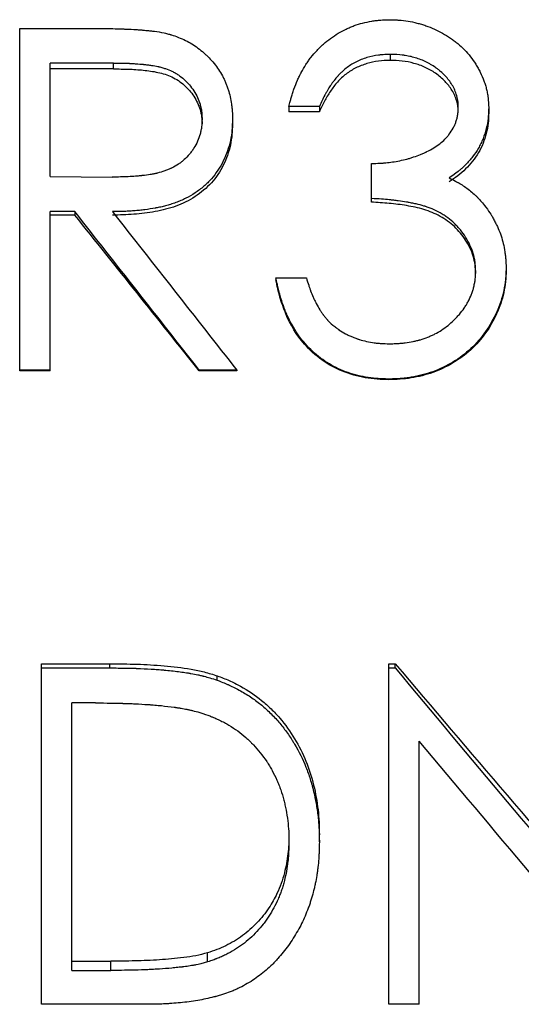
# Model space of a CAD drawing. Header units: millimetres. Extents: x -125 to 135, y -53 to 80.
# Tile 4 of 13: x -18 to -11, y -9 to 6. Entities that reach past the tile are written whole.
import ezdxf

# ---------------------------------------------------------------- set-up
doc = ezdxf.new("R2010")
doc.units = ezdxf.units.MM

msp = doc.modelspace()

# ---------------------------------------------------------------- linework, layer by layer
at = {"color": 7, "linetype": 'Continuous', "lineweight": 25}
for p, q in [((-18.077, 5.727), (-17.076, 5.727)), ((-18.077, 0.667), (-18.077, 5.727)), ((-12.608, 5.343), (-12.608, 5.254)), ((-16.691, 5.215), (-17.628, 5.215)), ((-17.628, 3.538), (-17.628, 5.215)), ((-16.691, 5.128), (-17.628, 5.128)), ((-16.691, 5.128), (-16.691, 5.215)), ((-13.654, 4.571), (-14.103, 4.571)), ((-14.103, 4.571), (-14.103, 4.495)), ((-13.654, 4.571), (-13.654, 4.495)), ((-11.154, 4.554), (-11.154, 4.478)), ((-14.936, 4.387), (-14.936, 4.314)), ((-13.654, 4.495), (-14.103, 4.495)), ((-12.885, 3.161), (-12.885, 3.732)), ((-17.628, 3.538), (-16.713, 3.531)), ((-17.264, 3.02), (-17.628, 3.02)), ((-17.628, 0.667), (-17.628, 3.02)), ((-17.264, 2.969), (-17.628, 2.969)), ((-17.264, 3.02), (-17.264, 2.969)), ((-10.897, 2.187), (-10.897, 2.15)), ((-14.295, 2.045), (-14.295, 2.011)), ((-14.295, 2.045), (-13.846, 2.045)), ((-17.628, 0.678), (-18.077, 0.678)), ((-17.628, 0.667), (-18.077, 0.667)), ((-15.427, 0.678), (-15.427, 0.667)), ((-14.872, 0.678), (-15.427, 0.678)), ((-14.872, 0.667), (-15.427, 0.667)), ((-14.872, 0.678), (-14.872, 0.667)), ((-12.627, 0.548), (-12.627, 0.538)), ((-17.756, -8.687), (-17.756, -3.657)), ((-17.756, -3.657), (-16.747, -3.657)), ((-17.756, -3.719), (-16.747, -3.719)), ((-16.747, -3.719), (-16.747, -3.657)), ((-12.628, -8.687), (-12.628, -3.657)), ((-12.628, -3.657), (-12.534, -3.657)), ((-12.628, -3.719), (-12.534, -3.719)), ((-12.534, -3.719), (-12.534, -3.657)), ((-15.16, -3.901), (-15.16, -3.836)), ((-17.308, -8.187), (-17.308, -4.236)), ((-16.956, -4.236), (-17.308, -4.236)), ((-12.179, -8.687), (-12.179, -4.8)), ((-13.654, -6.288), (-13.654, -6.184)), ((-15.304, -8.062), (-15.304, -7.928)), ((-17.308, -8.05), (-16.734, -8.05)), ((-16.734, -8.187), (-16.734, -8.05)), ((-17.308, -8.187), (-16.734, -8.187)), ((-16.207, -8.687), (-17.756, -8.687)), ((-12.179, -8.687), (-12.628, -8.687))]:
    msp.add_line(p, q, dxfattribs=at)
for points, knots in [([(-14.103, 4.571), (-14.096, 4.6), (-14.089, 4.626), (-14.081, 4.658), (-14.079, 4.668), (-14.075, 4.682), (-14.074, 4.686), (-14.072, 4.692), (-14.072, 4.694), (-14.071, 4.698), (-14.07, 4.699), (-14.064, 4.721), (-14.058, 4.742), (-14.044, 4.784), (-14.037, 4.806), (-14.011, 4.876), (-13.994, 4.92), (-13.967, 4.981), (-13.958, 5.001), (-13.944, 5.029), (-13.94, 5.038), (-13.933, 5.052), (-13.93, 5.057), (-13.927, 5.063), (-13.926, 5.066), (-13.923, 5.07), (-13.922, 5.072), (-13.898, 5.117), (-13.875, 5.157), (-13.84, 5.212), (-13.828, 5.229), (-13.805, 5.263), (-13.791, 5.281), (-13.75, 5.334), (-13.719, 5.37), (-13.673, 5.419), (-13.658, 5.435), (-13.634, 5.458), (-13.627, 5.465), (-13.611, 5.48), (-13.603, 5.487), (-13.525, 5.555), (-13.452, 5.608), (-13.338, 5.677), (-13.3, 5.697), (-13.24, 5.726), (-13.22, 5.735), (-13.18, 5.752), (-13.158, 5.76), (-13.06, 5.796), (-12.973, 5.818), (-12.857, 5.838), (-12.834, 5.841), (-12.801, 5.845), (-12.79, 5.846), (-12.774, 5.848), (-12.769, 5.849), (-12.761, 5.849), (-12.758, 5.849), (-12.753, 5.85), (-12.75, 5.85), (-12.718, 5.853), (-12.674, 5.854), (-12.614, 5.855)], [0, 0, 0, 0, 0.03125, 0.03125, 0.046875, 0.046875, 0.054688, 0.054688, 0.058594, 0.058594, 0.0625, 0.0625, 0.09375, 0.09375, 0.125, 0.125, 0.1875, 0.1875, 0.21875, 0.21875, 0.234375, 0.234375, 0.242188, 0.242188, 0.246094, 0.246094, 0.25, 0.25, 0.3125, 0.3125, 0.34375, 0.34375, 0.375, 0.375, 0.4375, 0.4375, 0.46875, 0.46875, 0.484375, 0.484375, 0.5, 0.5, 0.625, 0.625, 0.6875, 0.6875, 0.71875, 0.71875, 0.75, 0.75, 0.875, 0.875, 0.90625, 0.90625, 0.921875, 0.921875, 0.929688, 0.929688, 0.933594, 0.933594, 0.9375, 0.9375, 1, 1, 1, 1]), ([(-12.614, 5.855), (-12.584, 5.854), (-12.558, 5.853), (-12.524, 5.852), (-12.514, 5.851), (-12.499, 5.851), (-12.495, 5.85), (-12.489, 5.85), (-12.487, 5.85), (-12.483, 5.85), (-12.482, 5.85), (-12.432, 5.846), (-12.388, 5.841), (-12.3, 5.827), (-12.257, 5.817), (-12.191, 5.8), (-12.169, 5.794), (-12.126, 5.781), (-12.103, 5.774), (-12.04, 5.751), (-11.998, 5.735), (-11.915, 5.698), (-11.876, 5.678), (-11.794, 5.633), (-11.755, 5.609), (-11.699, 5.571), (-11.681, 5.558), (-11.646, 5.531), (-11.629, 5.518), (-11.541, 5.444), (-11.478, 5.379), (-11.395, 5.273), (-11.369, 5.236), (-11.334, 5.179), (-11.322, 5.159), (-11.3, 5.12), (-11.29, 5.1), (-11.258, 5.036), (-11.24, 4.994), (-11.217, 4.93), (-11.21, 4.909), (-11.2, 4.877), (-11.197, 4.867), (-11.191, 4.845), (-11.188, 4.835), (-11.18, 4.802), (-11.176, 4.78), (-11.17, 4.746), (-11.168, 4.735), (-11.166, 4.718), (-11.165, 4.713), (-11.164, 4.704), (-11.164, 4.701), (-11.163, 4.696), (-11.163, 4.692), (-11.159, 4.66), (-11.156, 4.615), (-11.154, 4.554)], [0, 0, 0, 0, 0.03125, 0.03125, 0.046875, 0.046875, 0.054688, 0.054688, 0.058594, 0.058594, 0.0625, 0.0625, 0.125, 0.125, 0.1875, 0.1875, 0.21875, 0.21875, 0.25, 0.25, 0.3125, 0.3125, 0.375, 0.375, 0.4375, 0.4375, 0.46875, 0.46875, 0.5, 0.5, 0.625, 0.625, 0.6875, 0.6875, 0.71875, 0.71875, 0.75, 0.75, 0.8125, 0.8125, 0.84375, 0.84375, 0.859375, 0.859375, 0.875, 0.875, 0.90625, 0.90625, 0.921875, 0.921875, 0.929688, 0.929688, 0.933594, 0.933594, 0.9375, 0.9375, 1, 1, 1, 1]), ([(-17.076, 5.727), (-17.011, 5.727), (-16.955, 5.727), (-16.884, 5.726), (-16.862, 5.726), (-16.833, 5.726), (-16.824, 5.726), (-16.812, 5.726), (-16.808, 5.726), (-16.8, 5.726), (-16.796, 5.725), (-16.758, 5.725), (-16.717, 5.724), (-16.646, 5.722), (-16.621, 5.721), (-16.581, 5.719), (-16.567, 5.719), (-16.545, 5.718), (-16.538, 5.718), (-16.523, 5.717), (-16.515, 5.717), (-16.455, 5.715), (-16.405, 5.712), (-16.337, 5.708), (-16.315, 5.706), (-16.288, 5.704), (-16.284, 5.704), (-16.269, 5.703), (-16.262, 5.702), (-16.24, 5.7), (-16.226, 5.699), (-16.187, 5.696), (-16.164, 5.693), (-16.134, 5.69), (-16.125, 5.689), (-16.108, 5.687), (-16.098, 5.686), (-16.045, 5.679), (-15.997, 5.67), (-15.944, 5.659)], [0, 0, 0, 0, 0.125, 0.125, 0.1875, 0.1875, 0.21875, 0.21875, 0.234375, 0.234375, 0.25, 0.25, 0.375, 0.375, 0.4375, 0.4375, 0.46875, 0.46875, 0.484375, 0.484375, 0.5, 0.5, 0.625, 0.625, 0.6875, 0.6875, 0.703125, 0.703125, 0.71875, 0.71875, 0.75, 0.75, 0.8125, 0.8125, 0.84375, 0.84375, 0.875, 0.875, 1, 1, 1, 1]), ([(-15.944, 5.659), (-15.92, 5.653), (-15.899, 5.648), (-15.872, 5.641), (-15.864, 5.639), (-15.853, 5.636), (-15.85, 5.635), (-15.845, 5.633), (-15.843, 5.633), (-15.84, 5.632), (-15.839, 5.632), (-15.805, 5.621), (-15.77, 5.609), (-15.697, 5.58), (-15.663, 5.565), (-15.597, 5.533), (-15.567, 5.516), (-15.506, 5.479), (-15.476, 5.459), (-15.417, 5.415), (-15.387, 5.39), (-15.344, 5.354), (-15.331, 5.341), (-15.305, 5.317), (-15.293, 5.305), (-15.259, 5.268), (-15.233, 5.24), (-15.182, 5.177), (-15.16, 5.147), (-15.122, 5.091), (-15.103, 5.059), (-15.077, 5.01), (-15.068, 4.993), (-15.053, 4.961), (-15.046, 4.945), (-15.031, 4.911), (-15.025, 4.894), (-15.012, 4.859), (-15.005, 4.84), (-14.977, 4.753), (-14.961, 4.682), (-14.948, 4.589), (-14.945, 4.571), (-14.943, 4.543), (-14.942, 4.534), (-14.941, 4.52), (-14.94, 4.516), (-14.94, 4.509), (-14.94, 4.507), (-14.94, 4.502), (-14.939, 4.499), (-14.938, 4.473), (-14.937, 4.436), (-14.936, 4.387)], [0, 0, 0, 0, 0.03125, 0.03125, 0.046875, 0.046875, 0.054688, 0.054688, 0.058594, 0.058594, 0.0625, 0.0625, 0.125, 0.125, 0.1875, 0.1875, 0.25, 0.25, 0.3125, 0.3125, 0.375, 0.375, 0.40625, 0.40625, 0.4375, 0.4375, 0.5, 0.5, 0.5625, 0.5625, 0.625, 0.625, 0.65625, 0.65625, 0.6875, 0.6875, 0.71875, 0.71875, 0.75, 0.75, 0.875, 0.875, 0.90625, 0.90625, 0.921875, 0.921875, 0.929688, 0.929688, 0.933594, 0.933594, 0.9375, 0.9375, 1, 1, 1, 1]), ([(-12.608, 5.343), (-12.647, 5.342), (-12.681, 5.34), (-12.724, 5.337), (-12.737, 5.336), (-12.755, 5.334), (-12.761, 5.334), (-12.769, 5.333), (-12.772, 5.333), (-12.777, 5.332), (-12.778, 5.332), (-12.837, 5.324), (-12.893, 5.312), (-13.01, 5.277), (-13.065, 5.255), (-13.167, 5.203), (-13.216, 5.172), (-13.281, 5.121), (-13.303, 5.102), (-13.335, 5.072), (-13.345, 5.062), (-13.36, 5.046), (-13.366, 5.041), (-13.373, 5.032), (-13.376, 5.03), (-13.381, 5.024), (-13.384, 5.02), (-13.401, 5.001), (-13.418, 4.981), (-13.444, 4.946), (-13.453, 4.934), (-13.467, 4.914), (-13.472, 4.908), (-13.479, 4.897), (-13.482, 4.894), (-13.485, 4.889), (-13.486, 4.887), (-13.489, 4.883), (-13.491, 4.881), (-13.505, 4.859), (-13.52, 4.836), (-13.542, 4.799), (-13.549, 4.785), (-13.561, 4.765), (-13.564, 4.758), (-13.57, 4.747), (-13.572, 4.744), (-13.575, 4.738), (-13.576, 4.737), (-13.578, 4.733), (-13.579, 4.731), (-13.6, 4.691), (-13.625, 4.638), (-13.654, 4.571)], [0, 0, 0, 0, 0.0625, 0.0625, 0.09375, 0.09375, 0.109375, 0.109375, 0.117188, 0.117188, 0.125, 0.125, 0.25, 0.25, 0.375, 0.375, 0.5, 0.5, 0.5625, 0.5625, 0.59375, 0.59375, 0.609375, 0.609375, 0.617188, 0.617188, 0.625, 0.625, 0.6875, 0.6875, 0.71875, 0.71875, 0.734375, 0.734375, 0.742188, 0.742188, 0.746094, 0.746094, 0.75, 0.75, 0.8125, 0.8125, 0.84375, 0.84375, 0.859375, 0.859375, 0.867188, 0.867188, 0.871094, 0.871094, 0.875, 0.875, 1, 1, 1, 1]), ([(-12.608, 5.254), (-12.666, 5.252), (-12.782, 5.248), (-12.954, 5.211), (-13.116, 5.148), (-13.264, 5.056), (-13.39, 4.938), (-13.494, 4.8), (-13.582, 4.652), (-13.63, 4.547), (-13.654, 4.495)], [0, 0, 0, 0, 0.125062, 0.25003, 0.377429, 0.49989, 0.624852, 0.749881, 0.874918, 1, 1, 1, 1]), ([(-11.603, 4.556), (-11.603, 4.576), (-11.604, 4.593), (-11.605, 4.615), (-11.605, 4.622), (-11.606, 4.631), (-11.607, 4.634), (-11.607, 4.64), (-11.607, 4.642), (-11.61, 4.659), (-11.612, 4.672), (-11.618, 4.701), (-11.622, 4.717), (-11.634, 4.761), (-11.644, 4.79), (-11.662, 4.83), (-11.668, 4.844), (-11.681, 4.87), (-11.689, 4.883), (-11.724, 4.941), (-11.758, 4.985), (-11.819, 5.049), (-11.841, 5.069), (-11.876, 5.1), (-11.888, 5.11), (-11.907, 5.125), (-11.913, 5.13), (-11.923, 5.137), (-11.926, 5.139), (-11.933, 5.144), (-11.936, 5.147), (-11.962, 5.165), (-11.986, 5.181), (-12.024, 5.203), (-12.037, 5.211), (-12.064, 5.225), (-12.078, 5.232), (-12.119, 5.251), (-12.146, 5.262), (-12.201, 5.282), (-12.231, 5.291), (-12.285, 5.306), (-12.313, 5.313), (-12.357, 5.321), (-12.372, 5.324), (-12.394, 5.327), (-12.401, 5.328), (-12.413, 5.33), (-12.416, 5.33), (-12.424, 5.331), (-12.429, 5.332), (-12.476, 5.338), (-12.535, 5.341), (-12.608, 5.343)], [0, 0, 0, 0, 0.03125, 0.03125, 0.046875, 0.046875, 0.054688, 0.054688, 0.0625, 0.0625, 0.09375, 0.09375, 0.125, 0.125, 0.1875, 0.1875, 0.21875, 0.21875, 0.25, 0.25, 0.375, 0.375, 0.4375, 0.4375, 0.46875, 0.46875, 0.484375, 0.484375, 0.492188, 0.492188, 0.5, 0.5, 0.5625, 0.5625, 0.59375, 0.59375, 0.625, 0.625, 0.6875, 0.6875, 0.75, 0.75, 0.8125, 0.8125, 0.84375, 0.84375, 0.859375, 0.859375, 0.867188, 0.867188, 0.875, 0.875, 1, 1, 1, 1]), ([(-11.603, 4.48), (-11.603, 4.51), (-11.605, 4.568), (-11.631, 4.682), (-11.688, 4.815), (-11.799, 4.952), (-11.934, 5.066), (-12.09, 5.156), (-12.257, 5.215), (-12.431, 5.248), (-12.549, 5.252), (-12.608, 5.254)], [0, 0, 0, 0, 0.062557, 0.125095, 0.249866, 0.368691, 0.499797, 0.624785, 0.749804, 0.874883, 1, 1, 1, 1]), ([(-16.691, 5.215), (-16.599, 5.214), (-16.526, 5.213), (-16.47, 5.211), (-16.467, 5.211), (-16.462, 5.211), (-16.46, 5.211), (-16.452, 5.21), (-16.447, 5.21), (-16.433, 5.209), (-16.424, 5.209), (-16.395, 5.207), (-16.377, 5.206), (-16.322, 5.202), (-16.287, 5.199), (-16.251, 5.196), (-16.248, 5.195), (-16.242, 5.195), (-16.24, 5.194), (-16.232, 5.194), (-16.226, 5.193), (-16.211, 5.191), (-16.2, 5.19), (-16.17, 5.186), (-16.151, 5.184), (-16.097, 5.175), (-16.065, 5.17), (-16.035, 5.163), (-16.032, 5.162), (-16.027, 5.161), (-16.024, 5.16), (-16.017, 5.159), (-16.012, 5.158), (-15.998, 5.154), (-15.988, 5.151), (-15.96, 5.144), (-15.942, 5.138), (-15.891, 5.121), (-15.859, 5.108), (-15.822, 5.09), (-15.813, 5.086), (-15.797, 5.077), (-15.789, 5.073), (-15.765, 5.059), (-15.75, 5.049), (-15.705, 5.019), (-15.676, 4.996), (-15.594, 4.923), (-15.548, 4.868), (-15.487, 4.773), (-15.468, 4.739), (-15.437, 4.673), (-15.425, 4.64), (-15.41, 4.589), (-15.405, 4.57), (-15.397, 4.534), (-15.394, 4.516), (-15.392, 4.496), (-15.392, 4.495), (-15.391, 4.492), (-15.391, 4.49), (-15.391, 4.485), (-15.39, 4.481), (-15.389, 4.47), (-15.389, 4.461), (-15.387, 4.434), (-15.386, 4.413), (-15.385, 4.388)], [0, 0, 0, 0, 0.125, 0.125, 0.128906, 0.128906, 0.132812, 0.132812, 0.140625, 0.140625, 0.15625, 0.15625, 0.1875, 0.1875, 0.25, 0.25, 0.253906, 0.253906, 0.257812, 0.257812, 0.265625, 0.265625, 0.28125, 0.28125, 0.3125, 0.3125, 0.375, 0.375, 0.378906, 0.378906, 0.382812, 0.382812, 0.390625, 0.390625, 0.40625, 0.40625, 0.4375, 0.4375, 0.5, 0.5, 0.515625, 0.515625, 0.53125, 0.53125, 0.5625, 0.5625, 0.625, 0.625, 0.75, 0.75, 0.8125, 0.8125, 0.875, 0.875, 0.90625, 0.90625, 0.9375, 0.9375, 0.941406, 0.941406, 0.945312, 0.945312, 0.953125, 0.953125, 0.96875, 0.96875, 1, 1, 1, 1]), ([(-16.691, 5.128), (-16.618, 5.127), (-16.472, 5.127), (-16.253, 5.112), (-16.036, 5.083), (-15.825, 5.019), (-15.641, 4.896), (-15.499, 4.729), (-15.419, 4.565), (-15.389, 4.423), (-15.386, 4.351), (-15.385, 4.315)], [0, 0, 0, 0, 0.125199, 0.250384, 0.375522, 0.50044, 0.625007, 0.750091, 0.874883, 0.937414, 1, 1, 1, 1]), ([(-12.885, 3.732), (-12.838, 3.733), (-12.798, 3.734), (-12.745, 3.736), (-12.729, 3.737), (-12.707, 3.739), (-12.7, 3.739), (-12.69, 3.74), (-12.687, 3.74), (-12.68, 3.741), (-12.678, 3.741), (-12.642, 3.745), (-12.609, 3.749), (-12.54, 3.759), (-12.503, 3.766), (-12.43, 3.78), (-12.395, 3.788), (-12.345, 3.802), (-12.328, 3.806), (-12.296, 3.816), (-12.279, 3.822), (-12.228, 3.839), (-12.194, 3.851), (-12.146, 3.871), (-12.13, 3.878), (-12.106, 3.888), (-12.099, 3.892), (-12.087, 3.897), (-12.083, 3.899), (-12.075, 3.903), (-12.072, 3.904), (-11.995, 3.942), (-11.932, 3.98), (-11.849, 4.045), (-11.824, 4.067), (-11.789, 4.102), (-11.778, 4.114), (-11.762, 4.132), (-11.757, 4.138), (-11.749, 4.147), (-11.747, 4.15), (-11.742, 4.157), (-11.74, 4.159), (-11.715, 4.192), (-11.696, 4.222), (-11.671, 4.268), (-11.663, 4.284), (-11.649, 4.316), (-11.643, 4.331), (-11.631, 4.365), (-11.626, 4.383), (-11.62, 4.408), (-11.618, 4.417), (-11.615, 4.43), (-11.614, 4.434), (-11.613, 4.44), (-11.613, 4.442), (-11.612, 4.447), (-11.612, 4.449), (-11.608, 4.474), (-11.605, 4.509), (-11.603, 4.556)], [0, 0, 0, 0, 0.0625, 0.0625, 0.09375, 0.09375, 0.109375, 0.109375, 0.117188, 0.117188, 0.125, 0.125, 0.1875, 0.1875, 0.25, 0.25, 0.3125, 0.3125, 0.34375, 0.34375, 0.375, 0.375, 0.4375, 0.4375, 0.46875, 0.46875, 0.484375, 0.484375, 0.492188, 0.492188, 0.5, 0.5, 0.625, 0.625, 0.6875, 0.6875, 0.71875, 0.71875, 0.734375, 0.734375, 0.742188, 0.742188, 0.75, 0.75, 0.8125, 0.8125, 0.84375, 0.84375, 0.875, 0.875, 0.90625, 0.90625, 0.921875, 0.921875, 0.929688, 0.929688, 0.933594, 0.933594, 0.9375, 0.9375, 1, 1, 1, 1]), ([(-11.154, 4.554), (-11.155, 4.52), (-11.156, 4.489), (-11.158, 4.451), (-11.159, 4.439), (-11.16, 4.423), (-11.161, 4.417), (-11.161, 4.41), (-11.162, 4.408), (-11.162, 4.403), (-11.162, 4.402), (-11.168, 4.348), (-11.177, 4.297), (-11.203, 4.195), (-11.219, 4.145), (-11.248, 4.073), (-11.258, 4.049), (-11.281, 4.003), (-11.294, 3.98), (-11.331, 3.914), (-11.36, 3.872), (-11.407, 3.811), (-11.424, 3.79), (-11.459, 3.751), (-11.478, 3.731), (-11.514, 3.694), (-11.533, 3.676), (-11.562, 3.65), (-11.572, 3.641), (-11.587, 3.629), (-11.592, 3.625), (-11.599, 3.619), (-11.602, 3.617), (-11.607, 3.613), (-11.61, 3.61), (-11.639, 3.588), (-11.681, 3.557), (-11.738, 3.518)], [0, 0, 0, 0, 0.0625, 0.0625, 0.09375, 0.09375, 0.109375, 0.109375, 0.117188, 0.117188, 0.125, 0.125, 0.25, 0.25, 0.375, 0.375, 0.4375, 0.4375, 0.5, 0.5, 0.625, 0.625, 0.6875, 0.6875, 0.75, 0.75, 0.8125, 0.8125, 0.84375, 0.84375, 0.859375, 0.859375, 0.867188, 0.867188, 0.875, 0.875, 1, 1, 1, 1]), ([(-15.385, 4.388), (-15.387, 4.338), (-15.389, 4.301), (-15.392, 4.274), (-15.393, 4.271), (-15.393, 4.267), (-15.394, 4.265), (-15.395, 4.258), (-15.395, 4.253), (-15.397, 4.24), (-15.399, 4.231), (-15.405, 4.203), (-15.409, 4.184), (-15.425, 4.128), (-15.438, 4.093), (-15.468, 4.025), (-15.485, 3.992), (-15.515, 3.945), (-15.526, 3.928), (-15.548, 3.898), (-15.56, 3.883), (-15.595, 3.84), (-15.621, 3.813), (-15.656, 3.782), (-15.662, 3.777), (-15.675, 3.765), (-15.682, 3.76), (-15.703, 3.743), (-15.718, 3.733), (-15.765, 3.702), (-15.798, 3.682), (-15.839, 3.662), (-15.843, 3.66), (-15.851, 3.656), (-15.855, 3.654), (-15.868, 3.649), (-15.876, 3.645), (-15.901, 3.634), (-15.919, 3.628), (-15.971, 3.609), (-16.008, 3.598), (-16.05, 3.588), (-16.054, 3.587), (-16.062, 3.585), (-16.066, 3.585), (-16.079, 3.582), (-16.087, 3.58), (-16.113, 3.575), (-16.131, 3.571), (-16.187, 3.562), (-16.225, 3.557), (-16.271, 3.552), (-16.274, 3.551), (-16.282, 3.551), (-16.286, 3.55), (-16.299, 3.549), (-16.307, 3.548), (-16.332, 3.546), (-16.349, 3.544), (-16.401, 3.54), (-16.437, 3.538), (-16.549, 3.533), (-16.628, 3.531), (-16.713, 3.531)], [0, 0, 0, 0, 0.0625, 0.0625, 0.066406, 0.066406, 0.070312, 0.070312, 0.078125, 0.078125, 0.09375, 0.09375, 0.125, 0.125, 0.1875, 0.1875, 0.25, 0.25, 0.28125, 0.28125, 0.3125, 0.3125, 0.375, 0.375, 0.390625, 0.390625, 0.40625, 0.40625, 0.4375, 0.4375, 0.5, 0.5, 0.507812, 0.507812, 0.515625, 0.515625, 0.53125, 0.53125, 0.5625, 0.5625, 0.625, 0.625, 0.632812, 0.632812, 0.640625, 0.640625, 0.65625, 0.65625, 0.6875, 0.6875, 0.75, 0.75, 0.757812, 0.757812, 0.765625, 0.765625, 0.78125, 0.78125, 0.8125, 0.8125, 0.875, 0.875, 1, 1, 1, 1]), ([(-14.936, 4.387), (-14.937, 4.352), (-14.938, 4.321), (-14.94, 4.281), (-14.941, 4.269), (-14.942, 4.252), (-14.942, 4.247), (-14.943, 4.239), (-14.943, 4.237), (-14.943, 4.233), (-14.943, 4.232), (-14.944, 4.23), (-14.944, 4.229), (-14.948, 4.174), (-14.956, 4.123), (-14.979, 4.018), (-14.993, 3.966), (-15.028, 3.866), (-15.048, 3.818), (-15.12, 3.672), (-15.179, 3.584), (-15.283, 3.466), (-15.32, 3.429), (-15.38, 3.377), (-15.401, 3.36), (-15.444, 3.327), (-15.467, 3.311), (-15.533, 3.268), (-15.579, 3.241), (-15.649, 3.206), (-15.673, 3.194), (-15.71, 3.179), (-15.722, 3.173), (-15.747, 3.164), (-15.758, 3.159), (-15.799, 3.144), (-15.825, 3.135), (-15.863, 3.123), (-15.875, 3.119), (-15.899, 3.112), (-15.912, 3.109), (-15.945, 3.1), (-15.969, 3.094), (-16.008, 3.086), (-16.021, 3.083), (-16.042, 3.079), (-16.049, 3.078), (-16.06, 3.075), (-16.063, 3.075), (-16.07, 3.073), (-16.075, 3.073), (-16.125, 3.063), (-16.175, 3.055), (-16.254, 3.045), (-16.281, 3.042), (-16.322, 3.038), (-16.336, 3.036), (-16.364, 3.034), (-16.379, 3.033), (-16.419, 3.03), (-16.445, 3.028), (-16.485, 3.026), (-16.498, 3.025), (-16.517, 3.024), (-16.524, 3.024), (-16.534, 3.023), (-16.537, 3.023), (-16.544, 3.023), (-16.548, 3.023), (-16.585, 3.022), (-16.638, 3.02), (-16.709, 3.02)], [0, 0, 0, 0, 0.03125, 0.03125, 0.046875, 0.046875, 0.054688, 0.054688, 0.058594, 0.058594, 0.060547, 0.060547, 0.0625, 0.0625, 0.125, 0.125, 0.1875, 0.1875, 0.25, 0.25, 0.375, 0.375, 0.4375, 0.4375, 0.46875, 0.46875, 0.5, 0.5, 0.5625, 0.5625, 0.59375, 0.59375, 0.609375, 0.609375, 0.625, 0.625, 0.65625, 0.65625, 0.671875, 0.671875, 0.6875, 0.6875, 0.71875, 0.71875, 0.734375, 0.734375, 0.742188, 0.742188, 0.746094, 0.746094, 0.75, 0.75, 0.8125, 0.8125, 0.84375, 0.84375, 0.859375, 0.859375, 0.875, 0.875, 0.90625, 0.90625, 0.921875, 0.921875, 0.929688, 0.929688, 0.933594, 0.933594, 0.9375, 0.9375, 1, 1, 1, 1]), ([(-11.154, 4.478), (-11.155, 4.427), (-11.159, 4.325), (-11.195, 4.124), (-11.293, 3.884), (-11.455, 3.682), (-11.61, 3.546), (-11.695, 3.488), (-11.738, 3.459)], [0, 0, 0, 0, 0.125188, 0.250297, 0.499922, 0.749664, 0.874802, 1, 1, 1, 1]), ([(-14.936, 4.314), (-14.937, 4.262), (-14.941, 4.157), (-14.972, 3.95), (-15.06, 3.701), (-15.237, 3.436), (-15.482, 3.231), (-15.721, 3.115), (-15.922, 3.052), (-16.129, 3.009), (-16.339, 2.983), (-16.55, 2.971), (-16.656, 2.97), (-16.709, 2.969)], [0, 0, 0, 0, 0.062585, 0.125133, 0.250008, 0.37461, 0.499642, 0.624544, 0.687111, 0.749694, 0.87482, 0.937408, 1, 1, 1, 1]), ([(-11.738, 3.518), (-11.703, 3.501), (-11.672, 3.486), (-11.634, 3.465), (-11.622, 3.459), (-11.606, 3.45), (-11.601, 3.448), (-11.594, 3.444), (-11.592, 3.442), (-11.587, 3.44), (-11.586, 3.439), (-11.535, 3.409), (-11.488, 3.376), (-11.415, 3.319), (-11.392, 3.299), (-11.359, 3.27), (-11.349, 3.26), (-11.334, 3.245), (-11.329, 3.24), (-11.321, 3.233), (-11.319, 3.23), (-11.314, 3.225), (-11.311, 3.222), (-11.282, 3.192), (-11.245, 3.148), (-11.196, 3.087)], [0, 0, 0, 0, 0.125, 0.125, 0.1875, 0.1875, 0.21875, 0.21875, 0.234375, 0.234375, 0.25, 0.25, 0.5, 0.5, 0.625, 0.625, 0.6875, 0.6875, 0.71875, 0.71875, 0.734375, 0.734375, 0.75, 0.75, 1, 1, 1, 1]), ([(-11.346, 2.143), (-11.348, 2.172), (-11.349, 2.198), (-11.351, 2.231), (-11.352, 2.241), (-11.354, 2.255), (-11.354, 2.259), (-11.355, 2.265), (-11.355, 2.267), (-11.355, 2.271), (-11.356, 2.272), (-11.359, 2.296), (-11.362, 2.317), (-11.369, 2.35), (-11.372, 2.36), (-11.378, 2.382), (-11.381, 2.394), (-11.396, 2.445), (-11.412, 2.486), (-11.449, 2.565), (-11.47, 2.605), (-11.519, 2.68), (-11.544, 2.716), (-11.586, 2.767), (-11.6, 2.783), (-11.63, 2.815), (-11.645, 2.831), (-11.691, 2.875), (-11.723, 2.902), (-11.776, 2.941), (-11.794, 2.954), (-11.832, 2.978), (-11.852, 2.99), (-11.909, 3.022), (-11.949, 3.042), (-12.009, 3.068), (-12.029, 3.076), (-12.059, 3.087), (-12.07, 3.09), (-12.085, 3.096), (-12.09, 3.097), (-12.1, 3.101), (-12.107, 3.102), (-12.145, 3.114), (-12.184, 3.124), (-12.247, 3.139), (-12.27, 3.143), (-12.304, 3.15), (-12.316, 3.152), (-12.334, 3.156), (-12.341, 3.157), (-12.35, 3.159), (-12.353, 3.159), (-12.359, 3.16), (-12.363, 3.161), (-12.405, 3.168), (-12.446, 3.174), (-12.511, 3.183), (-12.533, 3.186), (-12.566, 3.189), (-12.578, 3.191), (-12.595, 3.192), (-12.601, 3.193), (-12.61, 3.194), (-12.613, 3.194), (-12.618, 3.195), (-12.622, 3.195), (-12.689, 3.202), (-12.776, 3.208), (-12.885, 3.214)], [0, 0, 0, 0, 0.03125, 0.03125, 0.046875, 0.046875, 0.054688, 0.054688, 0.058594, 0.058594, 0.0625, 0.0625, 0.09375, 0.09375, 0.109375, 0.109375, 0.125, 0.125, 0.1875, 0.1875, 0.25, 0.25, 0.3125, 0.3125, 0.34375, 0.34375, 0.375, 0.375, 0.4375, 0.4375, 0.46875, 0.46875, 0.5, 0.5, 0.5625, 0.5625, 0.59375, 0.59375, 0.609375, 0.609375, 0.617188, 0.617188, 0.625, 0.625, 0.6875, 0.6875, 0.71875, 0.71875, 0.734375, 0.734375, 0.742188, 0.742188, 0.746094, 0.746094, 0.75, 0.75, 0.8125, 0.8125, 0.84375, 0.84375, 0.859375, 0.859375, 0.867188, 0.867188, 0.871094, 0.871094, 0.875, 0.875, 1, 1, 1, 1]), ([(-11.346, 2.107), (-11.348, 2.151), (-11.352, 2.237), (-11.39, 2.407), (-11.486, 2.604), (-11.653, 2.807), (-11.866, 2.959), (-12.109, 3.06), (-12.365, 3.112), (-12.624, 3.145), (-12.798, 3.155), (-12.885, 3.161)], [0, 0, 0, 0, 0.062573, 0.125095, 0.249865, 0.374768, 0.499613, 0.624552, 0.749666, 0.874825, 1, 1, 1, 1]), ([(-11.196, 3.087), (-11.165, 3.044), (-11.141, 3.009), (-11.121, 2.977), (-11.117, 2.971), (-11.108, 2.956), (-11.103, 2.948), (-11.089, 2.924), (-11.079, 2.906), (-11.064, 2.877), (-11.059, 2.867), (-11.049, 2.847), (-11.044, 2.838), (-11.031, 2.81), (-11.022, 2.792), (-10.998, 2.736), (-10.984, 2.7), (-10.947, 2.587), (-10.929, 2.51), (-10.913, 2.407), (-10.91, 2.387), (-10.907, 2.357), (-10.906, 2.347), (-10.904, 2.332), (-10.904, 2.327), (-10.903, 2.32), (-10.903, 2.317), (-10.903, 2.312), (-10.902, 2.309), (-10.9, 2.281), (-10.899, 2.24), (-10.897, 2.187)], [0, 0, 0, 0, 0.125, 0.125, 0.15625, 0.15625, 0.1875, 0.1875, 0.25, 0.25, 0.28125, 0.28125, 0.3125, 0.3125, 0.375, 0.375, 0.5, 0.5, 0.75, 0.75, 0.8125, 0.8125, 0.84375, 0.84375, 0.859375, 0.859375, 0.867188, 0.867188, 0.875, 0.875, 1, 1, 1, 1]), ([(-10.897, 2.187), (-10.899, 2.149), (-10.9, 2.117), (-10.902, 2.075), (-10.903, 2.063), (-10.904, 2.045), (-10.905, 2.04), (-10.905, 2.032), (-10.906, 2.029), (-10.906, 2.024), (-10.906, 2.023), (-10.912, 1.965), (-10.92, 1.91), (-10.945, 1.8), (-10.959, 1.746), (-10.994, 1.64), (-11.014, 1.588), (-11.081, 1.438), (-11.136, 1.341), (-11.266, 1.156), (-11.338, 1.072), (-11.498, 0.923), (-11.586, 0.856), (-11.779, 0.74), (-11.878, 0.693), (-12.031, 0.638), (-12.083, 0.622), (-12.163, 0.601), (-12.19, 0.595), (-12.231, 0.586), (-12.244, 0.583), (-12.271, 0.578), (-12.286, 0.576), (-12.325, 0.569), (-12.352, 0.565), (-12.393, 0.56), (-12.407, 0.559), (-12.427, 0.557), (-12.434, 0.557), (-12.445, 0.556), (-12.448, 0.555), (-12.454, 0.555), (-12.456, 0.555), (-12.459, 0.555), (-12.461, 0.555), (-12.499, 0.552), (-12.554, 0.55), (-12.627, 0.548)], [0, 0, 0, 0, 0.03125, 0.03125, 0.046875, 0.046875, 0.054688, 0.054688, 0.058594, 0.058594, 0.0625, 0.0625, 0.125, 0.125, 0.1875, 0.1875, 0.25, 0.25, 0.375, 0.375, 0.5, 0.5, 0.625, 0.625, 0.75, 0.75, 0.8125, 0.8125, 0.84375, 0.84375, 0.859375, 0.859375, 0.875, 0.875, 0.90625, 0.90625, 0.921875, 0.921875, 0.929688, 0.929688, 0.933594, 0.933594, 0.935547, 0.935547, 0.9375, 0.9375, 1, 1, 1, 1]), ([(-12.627, 0.548), (-12.695, 0.549), (-12.748, 0.551), (-12.791, 0.554), (-12.796, 0.554), (-12.804, 0.555), (-12.812, 0.555), (-12.832, 0.557), (-12.844, 0.558), (-12.883, 0.562), (-12.908, 0.566), (-12.983, 0.577), (-13.034, 0.588), (-13.134, 0.612), (-13.182, 0.627), (-13.326, 0.677), (-13.419, 0.719), (-13.594, 0.824), (-13.679, 0.888), (-13.792, 0.992), (-13.827, 1.028), (-13.894, 1.105), (-13.925, 1.143), (-14.013, 1.266), (-14.065, 1.355), (-14.122, 1.475), (-14.133, 1.5), (-14.149, 1.537), (-14.154, 1.548), (-14.163, 1.57), (-14.167, 1.581), (-14.189, 1.639), (-14.206, 1.689), (-14.226, 1.754), (-14.23, 1.767), (-14.238, 1.794), (-14.241, 1.806), (-14.251, 1.843), (-14.257, 1.868), (-14.265, 1.9), (-14.266, 1.906), (-14.269, 1.919), (-14.27, 1.922), (-14.273, 1.936), (-14.275, 1.947), (-14.282, 1.983), (-14.288, 2.012), (-14.295, 2.045)], [0, 0, 0, 0, 0.0625, 0.0625, 0.070312, 0.070312, 0.078125, 0.078125, 0.09375, 0.09375, 0.125, 0.125, 0.1875, 0.1875, 0.25, 0.25, 0.375, 0.375, 0.5, 0.5, 0.5625, 0.5625, 0.625, 0.625, 0.75, 0.75, 0.78125, 0.78125, 0.796875, 0.796875, 0.8125, 0.8125, 0.875, 0.875, 0.890625, 0.890625, 0.90625, 0.90625, 0.9375, 0.9375, 0.945312, 0.945312, 0.953125, 0.953125, 0.96875, 0.96875, 1, 1, 1, 1]), ([(-13.846, 2.045), (-13.833, 2.003), (-13.822, 1.965), (-13.806, 1.917), (-13.801, 1.902), (-13.794, 1.881), (-13.792, 1.875), (-13.788, 1.866), (-13.787, 1.863), (-13.786, 1.858), (-13.785, 1.857), (-13.784, 1.854), (-13.784, 1.853), (-13.772, 1.82), (-13.759, 1.789), (-13.738, 1.742), (-13.731, 1.727), (-13.72, 1.704), (-13.716, 1.696), (-13.708, 1.68), (-13.704, 1.673), (-13.683, 1.632), (-13.665, 1.6), (-13.638, 1.557), (-13.629, 1.543), (-13.616, 1.523), (-13.611, 1.517), (-13.604, 1.507), (-13.602, 1.504), (-13.597, 1.498), (-13.596, 1.496), (-13.581, 1.477), (-13.57, 1.462), (-13.554, 1.443), (-13.548, 1.437), (-13.541, 1.428), (-13.538, 1.425), (-13.533, 1.419), (-13.53, 1.416), (-13.512, 1.396), (-13.488, 1.373), (-13.455, 1.344)], [0, 0, 0, 0, 0.125, 0.125, 0.1875, 0.1875, 0.21875, 0.21875, 0.234375, 0.234375, 0.242188, 0.242188, 0.25, 0.25, 0.375, 0.375, 0.4375, 0.4375, 0.46875, 0.46875, 0.5, 0.5, 0.625, 0.625, 0.6875, 0.6875, 0.71875, 0.71875, 0.734375, 0.734375, 0.75, 0.75, 0.8125, 0.8125, 0.84375, 0.84375, 0.859375, 0.859375, 0.875, 0.875, 1, 1, 1, 1]), ([(-10.897, 2.15), (-10.899, 2.095), (-10.903, 1.986), (-10.938, 1.769), (-11.027, 1.508), (-11.192, 1.222), (-11.41, 0.972), (-11.677, 0.776), (-11.977, 0.635), (-12.244, 0.568), (-12.462, 0.543), (-12.572, 0.54), (-12.627, 0.538)], [0, 0, 0, 0, 0.062572, 0.125107, 0.250056, 0.375036, 0.499961, 0.624899, 0.749859, 0.874869, 0.937423, 1, 1, 1, 1]), ([(-12.619, 1.069), (-12.594, 1.069), (-12.571, 1.07), (-12.542, 1.071), (-12.534, 1.071), (-12.522, 1.072), (-12.518, 1.072), (-12.512, 1.072), (-12.511, 1.072), (-12.507, 1.072), (-12.506, 1.072), (-12.485, 1.073), (-12.467, 1.075), (-12.438, 1.077), (-12.428, 1.078), (-12.409, 1.081), (-12.4, 1.082), (-12.347, 1.089), (-12.307, 1.095), (-12.25, 1.107), (-12.232, 1.111), (-12.206, 1.117), (-12.197, 1.119), (-12.184, 1.123), (-12.18, 1.124), (-12.171, 1.127), (-12.168, 1.127), (-12.124, 1.141), (-12.087, 1.153), (-12.033, 1.175), (-12.015, 1.182), (-11.981, 1.198), (-11.966, 1.205), (-11.914, 1.232), (-11.881, 1.251), (-11.816, 1.293), (-11.784, 1.316), (-11.725, 1.364), (-11.696, 1.389), (-11.655, 1.43), (-11.641, 1.443), (-11.614, 1.472), (-11.601, 1.486), (-11.561, 1.533), (-11.537, 1.564), (-11.504, 1.612), (-11.494, 1.628), (-11.474, 1.661), (-11.465, 1.676), (-11.438, 1.728), (-11.422, 1.763), (-11.401, 1.818), (-11.395, 1.836), (-11.386, 1.864), (-11.383, 1.873), (-11.378, 1.892), (-11.376, 1.901), (-11.369, 1.932), (-11.364, 1.952), (-11.359, 1.981), (-11.357, 1.99), (-11.355, 2.004), (-11.355, 2.008), (-11.353, 2.017), (-11.353, 2.023), (-11.349, 2.052), (-11.347, 2.091), (-11.346, 2.143)], [0, 0, 0, 0, 0.03125, 0.03125, 0.046875, 0.046875, 0.054688, 0.054688, 0.058594, 0.058594, 0.0625, 0.0625, 0.09375, 0.09375, 0.109375, 0.109375, 0.125, 0.125, 0.1875, 0.1875, 0.21875, 0.21875, 0.234375, 0.234375, 0.242188, 0.242188, 0.25, 0.25, 0.3125, 0.3125, 0.34375, 0.34375, 0.375, 0.375, 0.4375, 0.4375, 0.5, 0.5, 0.5625, 0.5625, 0.59375, 0.59375, 0.625, 0.625, 0.6875, 0.6875, 0.71875, 0.71875, 0.75, 0.75, 0.8125, 0.8125, 0.84375, 0.84375, 0.859375, 0.859375, 0.875, 0.875, 0.90625, 0.90625, 0.921875, 0.921875, 0.929688, 0.929688, 0.9375, 0.9375, 1, 1, 1, 1]), ([(-12.627, 0.538), (-12.686, 0.54), (-12.802, 0.543), (-13.034, 0.572), (-13.316, 0.651), (-13.625, 0.819), (-13.929, 1.095), (-14.126, 1.425), (-14.225, 1.714), (-14.269, 1.883), (-14.286, 1.968), (-14.295, 2.011)], [0, 0, 0, 0, 0.07164, 0.143329, 0.28615, 0.428938, 0.571518, 0.785205, 0.892621, 0.946253, 1, 1, 1, 1]), ([(-13.455, 1.344), (-13.435, 1.328), (-13.417, 1.315), (-13.395, 1.298), (-13.388, 1.293), (-13.379, 1.286), (-13.375, 1.284), (-13.371, 1.281), (-13.37, 1.28), (-13.367, 1.278), (-13.366, 1.277), (-13.335, 1.256), (-13.303, 1.236), (-13.251, 1.208), (-13.234, 1.199), (-13.2, 1.183), (-13.182, 1.175), (-13.152, 1.163), (-13.135, 1.156), (-13.109, 1.147), (-13.1, 1.144), (-13.086, 1.139), (-13.081, 1.138), (-13.071, 1.135), (-13.066, 1.133), (-12.994, 1.11), (-12.921, 1.094), (-12.823, 1.081), (-12.804, 1.078), (-12.776, 1.076), (-12.767, 1.075), (-12.753, 1.074), (-12.749, 1.073), (-12.742, 1.073), (-12.74, 1.073), (-12.736, 1.072), (-12.733, 1.072), (-12.706, 1.071), (-12.669, 1.07), (-12.619, 1.069)], [0, 0, 0, 0, 0.0625, 0.0625, 0.09375, 0.09375, 0.109375, 0.109375, 0.117188, 0.117188, 0.125, 0.125, 0.25, 0.25, 0.3125, 0.3125, 0.375, 0.375, 0.4375, 0.4375, 0.46875, 0.46875, 0.484375, 0.484375, 0.5, 0.5, 0.75, 0.75, 0.8125, 0.8125, 0.84375, 0.84375, 0.859375, 0.859375, 0.867188, 0.867188, 0.875, 0.875, 1, 1, 1, 1]), ([(-16.747, -3.657), (-16.613, -3.658), (-16.346, -3.661), (-15.945, -3.683), (-15.614, -3.723), (-15.351, -3.775), (-15.224, -3.816), (-15.16, -3.836)], [0, 0, 0, 0, 0.2500345, 0.5000452, 0.7500163, 0.8750113, 1, 1, 1, 1]), ([(-16.747, -3.719), (-16.66, -3.72), (-16.584, -3.721), (-16.484, -3.722), (-16.453, -3.723), (-16.41, -3.724), (-16.396, -3.724), (-16.377, -3.725), (-16.37, -3.725), (-16.361, -3.725), (-16.358, -3.726), (-16.353, -3.726), (-16.352, -3.726), (-16.349, -3.726), (-16.348, -3.726), (-16.274, -3.728), (-16.205, -3.732), (-16.105, -3.738), (-16.072, -3.74), (-16.024, -3.743), (-16.008, -3.745), (-15.985, -3.747), (-15.977, -3.747), (-15.965, -3.748), (-15.961, -3.749), (-15.954, -3.749), (-15.951, -3.75), (-15.871, -3.757), (-15.8, -3.765), (-15.701, -3.777), (-15.669, -3.782), (-15.622, -3.789), (-15.607, -3.791), (-15.585, -3.795), (-15.577, -3.796), (-15.566, -3.798), (-15.563, -3.799), (-15.555, -3.8), (-15.553, -3.8), (-15.513, -3.807), (-15.478, -3.814), (-15.429, -3.824), (-15.413, -3.828), (-15.39, -3.833), (-15.382, -3.835), (-15.371, -3.838), (-15.367, -3.839), (-15.36, -3.841), (-15.355, -3.842), (-15.305, -3.855), (-15.241, -3.874), (-15.16, -3.901)], [0, 0, 0, 0, 0.125, 0.125, 0.1875, 0.1875, 0.21875, 0.21875, 0.234375, 0.234375, 0.242188, 0.242188, 0.246094, 0.246094, 0.25, 0.25, 0.375, 0.375, 0.4375, 0.4375, 0.46875, 0.46875, 0.484375, 0.484375, 0.492188, 0.492188, 0.5, 0.5, 0.625, 0.625, 0.6875, 0.6875, 0.71875, 0.71875, 0.734375, 0.734375, 0.742188, 0.742188, 0.75, 0.75, 0.8125, 0.8125, 0.84375, 0.84375, 0.859375, 0.859375, 0.867188, 0.867188, 0.875, 0.875, 1, 1, 1, 1]), ([(-15.16, -3.836), (-15.101, -3.858), (-14.984, -3.903), (-14.76, -4.016), (-14.55, -4.155), (-14.364, -4.323), (-14.192, -4.505), (-14.011, -4.76), (-13.843, -5.094), (-13.73, -5.449), (-13.677, -5.754), (-13.656, -5.999), (-13.655, -6.122), (-13.654, -6.184)], [0, 0, 0, 0, 0.062537, 0.125059, 0.249979, 0.312507, 0.375028, 0.499986, 0.624936, 0.749924, 0.874925, 0.937458, 1, 1, 1, 1]), ([(-15.16, -3.901), (-15.121, -3.916), (-15.087, -3.93), (-15.043, -3.947), (-15.03, -3.953), (-15.012, -3.96), (-15.006, -3.963), (-14.998, -3.966), (-14.995, -3.968), (-14.99, -3.97), (-14.989, -3.97), (-14.93, -3.997), (-14.875, -4.025), (-14.759, -4.09), (-14.704, -4.124), (-14.6, -4.196), (-14.55, -4.233), (-14.483, -4.289), (-14.46, -4.309), (-14.414, -4.352), (-14.39, -4.375), (-14.319, -4.445), (-14.276, -4.491), (-14.199, -4.583), (-14.161, -4.632), (-14.106, -4.709), (-14.089, -4.735), (-14.062, -4.776), (-14.054, -4.79), (-14.036, -4.817), (-14.028, -4.832), (-13.954, -4.954), (-13.899, -5.067), (-13.829, -5.242), (-13.808, -5.301), (-13.78, -5.391), (-13.771, -5.421), (-13.758, -5.466), (-13.754, -5.482), (-13.748, -5.505), (-13.746, -5.512), (-13.742, -5.528), (-13.74, -5.536), (-13.724, -5.6), (-13.712, -5.66), (-13.696, -5.752), (-13.691, -5.784), (-13.682, -5.848), (-13.677, -5.881), (-13.67, -5.946), (-13.667, -5.978), (-13.663, -6.025), (-13.662, -6.04), (-13.661, -6.063), (-13.66, -6.071), (-13.66, -6.082), (-13.659, -6.086), (-13.659, -6.091), (-13.659, -6.093), (-13.659, -6.097), (-13.659, -6.1), (-13.657, -6.142), (-13.655, -6.205), (-13.654, -6.288)], [0, 0, 0, 0, 0.03125, 0.03125, 0.046875, 0.046875, 0.054688, 0.054688, 0.058594, 0.058594, 0.0625, 0.0625, 0.125, 0.125, 0.1875, 0.1875, 0.25, 0.25, 0.28125, 0.28125, 0.3125, 0.3125, 0.375, 0.375, 0.4375, 0.4375, 0.46875, 0.46875, 0.484375, 0.484375, 0.5, 0.5, 0.625, 0.625, 0.6875, 0.6875, 0.71875, 0.71875, 0.734375, 0.734375, 0.742188, 0.742188, 0.75, 0.75, 0.8125, 0.8125, 0.84375, 0.84375, 0.875, 0.875, 0.90625, 0.90625, 0.921875, 0.921875, 0.929688, 0.929688, 0.933594, 0.933594, 0.935547, 0.935547, 0.9375, 0.9375, 1, 1, 1, 1]), ([(-16.956, -4.236), (-16.794, -4.237), (-16.665, -4.238), (-16.568, -4.241), (-16.565, -4.241), (-16.561, -4.242), (-16.559, -4.242), (-16.552, -4.242), (-16.548, -4.242), (-16.535, -4.242), (-16.527, -4.243), (-16.502, -4.243), (-16.485, -4.244), (-16.435, -4.246), (-16.403, -4.247), (-16.306, -4.252), (-16.244, -4.256), (-16.175, -4.26), (-16.166, -4.261), (-16.149, -4.262), (-16.141, -4.263), (-16.116, -4.265), (-16.099, -4.266), (-16.049, -4.27), (-16.017, -4.273), (-15.921, -4.283), (-15.858, -4.291), (-15.794, -4.3), (-15.789, -4.3), (-15.78, -4.302), (-15.776, -4.302), (-15.763, -4.304), (-15.754, -4.306), (-15.728, -4.309), (-15.712, -4.312), (-15.664, -4.32), (-15.635, -4.325), (-15.601, -4.332), (-15.595, -4.333), (-15.582, -4.336), (-15.576, -4.337), (-15.555, -4.342), (-15.54, -4.346), (-15.493, -4.357), (-15.458, -4.366), (-15.42, -4.377)], [0, 0, 0, 0, 0.25, 0.25, 0.253906, 0.253906, 0.257812, 0.257812, 0.265625, 0.265625, 0.28125, 0.28125, 0.3125, 0.3125, 0.375, 0.375, 0.5, 0.5, 0.515625, 0.515625, 0.53125, 0.53125, 0.5625, 0.5625, 0.625, 0.625, 0.75, 0.75, 0.757812, 0.757812, 0.765625, 0.765625, 0.78125, 0.78125, 0.8125, 0.8125, 0.875, 0.875, 0.890625, 0.890625, 0.90625, 0.90625, 0.9375, 0.9375, 1, 1, 1, 1]), ([(-15.42, -4.377), (-15.354, -4.399), (-15.304, -4.416), (-15.27, -4.429), (-15.266, -4.431), (-15.26, -4.433), (-15.257, -4.434), (-15.247, -4.438), (-15.241, -4.44), (-15.223, -4.448), (-15.211, -4.453), (-15.175, -4.468), (-15.152, -4.479), (-15.117, -4.496), (-15.104, -4.502), (-15.08, -4.514), (-15.068, -4.52), (-15.033, -4.539), (-15.01, -4.552), (-14.943, -4.592), (-14.9, -4.621), (-14.819, -4.68), (-14.779, -4.712), (-14.72, -4.764), (-14.701, -4.782), (-14.672, -4.81), (-14.662, -4.82), (-14.644, -4.838), (-14.635, -4.847), (-14.557, -4.929), (-14.492, -5.011), (-14.427, -5.108), (-14.424, -5.112), (-14.417, -5.123), (-14.414, -5.128), (-14.404, -5.144), (-14.397, -5.155), (-14.377, -5.188), (-14.365, -5.21), (-14.327, -5.278), (-14.304, -5.326), (-14.276, -5.389), (-14.271, -5.4), (-14.261, -5.424), (-14.256, -5.436), (-14.242, -5.472), (-14.233, -5.496), (-14.207, -5.57), (-14.192, -5.62), (-14.175, -5.684), (-14.172, -5.694), (-14.166, -5.718), (-14.164, -5.731), (-14.155, -5.767), (-14.15, -5.792), (-14.136, -5.869), (-14.127, -5.922), (-14.114, -6.032), (-14.109, -6.083), (-14.106, -6.135), (-14.106, -6.136), (-14.106, -6.141), (-14.106, -6.143), (-14.106, -6.151), (-14.105, -6.156), (-14.105, -6.172), (-14.105, -6.184), (-14.104, -6.223), (-14.103, -6.253), (-14.103, -6.287)], [0, 0, 0, 0, 0.0625, 0.0625, 0.066406, 0.066406, 0.070312, 0.070312, 0.078125, 0.078125, 0.09375, 0.09375, 0.125, 0.125, 0.140625, 0.140625, 0.15625, 0.15625, 0.1875, 0.1875, 0.25, 0.25, 0.3125, 0.3125, 0.34375, 0.34375, 0.359375, 0.359375, 0.375, 0.375, 0.5, 0.5, 0.507812, 0.507812, 0.515625, 0.515625, 0.53125, 0.53125, 0.5625, 0.5625, 0.625, 0.625, 0.640625, 0.640625, 0.65625, 0.65625, 0.6875, 0.6875, 0.75, 0.75, 0.765625, 0.765625, 0.78125, 0.78125, 0.8125, 0.8125, 0.875, 0.875, 0.9375, 0.9375, 0.941406, 0.941406, 0.945312, 0.945312, 0.953125, 0.953125, 0.96875, 0.96875, 1, 1, 1, 1]), ([(-14.103, -6.183), (-14.103, -6.23), (-14.105, -6.325), (-14.121, -6.513), (-14.156, -6.707), (-14.215, -6.902), (-14.288, -7.077), (-14.4, -7.277), (-14.569, -7.49), (-14.784, -7.68), (-14.99, -7.805), (-15.167, -7.881), (-15.259, -7.912), (-15.304, -7.928)], [0, 0, 0, 0, 0.062543, 0.125078, 0.250079, 0.322862, 0.393816, 0.500131, 0.625363, 0.749997, 0.874934, 0.937459, 1, 1, 1, 1]), ([(-13.654, -6.288), (-13.655, -6.342), (-13.656, -6.389), (-13.658, -6.452), (-13.659, -6.471), (-13.66, -6.498), (-13.661, -6.506), (-13.662, -6.519), (-13.662, -6.523), (-13.662, -6.528), (-13.663, -6.53), (-13.663, -6.534), (-13.663, -6.535), (-13.666, -6.581), (-13.671, -6.623), (-13.678, -6.685), (-13.68, -6.706), (-13.686, -6.746), (-13.689, -6.767), (-13.698, -6.824), (-13.705, -6.863), (-13.718, -6.924), (-13.723, -6.945), (-13.73, -6.976), (-13.732, -6.986), (-13.738, -7.008), (-13.74, -7.019), (-13.754, -7.07), (-13.765, -7.11), (-13.784, -7.169), (-13.79, -7.189), (-13.8, -7.218), (-13.803, -7.228), (-13.81, -7.247), (-13.814, -7.256), (-13.833, -7.307), (-13.849, -7.347), (-13.882, -7.423), (-13.898, -7.458), (-13.934, -7.53), (-13.953, -7.566), (-13.994, -7.638), (-14.015, -7.673), (-14.085, -7.784), (-14.134, -7.853), (-14.212, -7.95), (-14.238, -7.981), (-14.278, -8.026), (-14.292, -8.041), (-14.313, -8.062), (-14.32, -8.07), (-14.334, -8.084), (-14.34, -8.09), (-14.409, -8.158), (-14.472, -8.212), (-14.568, -8.285), (-14.602, -8.308), (-14.671, -8.354), (-14.708, -8.376), (-14.781, -8.418), (-14.818, -8.437), (-14.875, -8.464), (-14.894, -8.472), (-14.923, -8.485), (-14.932, -8.489), (-14.951, -8.497), (-14.962, -8.501), (-15.007, -8.518), (-15.045, -8.532), (-15.105, -8.55), (-15.125, -8.556), (-15.157, -8.565), (-15.167, -8.568), (-15.183, -8.573), (-15.188, -8.574), (-15.199, -8.577), (-15.205, -8.578), (-15.287, -8.599), (-15.367, -8.616), (-15.491, -8.637), (-15.533, -8.644), (-15.618, -8.655), (-15.662, -8.66), (-15.748, -8.668), (-15.79, -8.672), (-15.853, -8.677), (-15.874, -8.678), (-15.905, -8.68), (-15.915, -8.68), (-15.93, -8.681), (-15.935, -8.681), (-15.943, -8.682), (-15.945, -8.682), (-15.95, -8.682), (-15.954, -8.682), (-16.012, -8.685), (-16.096, -8.686), (-16.207, -8.687)], [0, 0, 0, 0, 0.03125, 0.03125, 0.046875, 0.046875, 0.054688, 0.054688, 0.058594, 0.058594, 0.060547, 0.060547, 0.0625, 0.0625, 0.09375, 0.09375, 0.109375, 0.109375, 0.125, 0.125, 0.15625, 0.15625, 0.171875, 0.171875, 0.179688, 0.179688, 0.1875, 0.1875, 0.21875, 0.21875, 0.234375, 0.234375, 0.242188, 0.242188, 0.25, 0.25, 0.28125, 0.28125, 0.3125, 0.3125, 0.34375, 0.34375, 0.375, 0.375, 0.4375, 0.4375, 0.46875, 0.46875, 0.484375, 0.484375, 0.492188, 0.492188, 0.5, 0.5, 0.5625, 0.5625, 0.59375, 0.59375, 0.625, 0.625, 0.65625, 0.65625, 0.671875, 0.671875, 0.679688, 0.679688, 0.6875, 0.6875, 0.71875, 0.71875, 0.734375, 0.734375, 0.742188, 0.742188, 0.746094, 0.746094, 0.75, 0.75, 0.8125, 0.8125, 0.84375, 0.84375, 0.875, 0.875, 0.90625, 0.90625, 0.921875, 0.921875, 0.929688, 0.929688, 0.933594, 0.933594, 0.935547, 0.935547, 0.9375, 0.9375, 1, 1, 1, 1]), ([(-14.103, -6.287), (-14.104, -6.352), (-14.105, -6.4), (-14.107, -6.434), (-14.107, -6.438), (-14.107, -6.444), (-14.107, -6.447), (-14.108, -6.455), (-14.108, -6.461), (-14.109, -6.479), (-14.11, -6.491), (-14.113, -6.527), (-14.115, -6.551), (-14.124, -6.624), (-14.131, -6.674), (-14.148, -6.768), (-14.158, -6.814), (-14.172, -6.87), (-14.176, -6.884), (-14.182, -6.908), (-14.186, -6.919), (-14.196, -6.955), (-14.203, -6.978), (-14.219, -7.023), (-14.227, -7.045), (-14.239, -7.077), (-14.243, -7.087), (-14.253, -7.11), (-14.258, -7.121), (-14.302, -7.222), (-14.347, -7.306), (-14.411, -7.404), (-14.425, -7.425), (-14.453, -7.464), (-14.467, -7.483), (-14.511, -7.54), (-14.542, -7.576), (-14.642, -7.683), (-14.713, -7.747), (-14.866, -7.86), (-14.948, -7.911), (-15.047, -7.96), (-15.057, -7.965), (-15.078, -7.975), (-15.089, -7.98), (-15.122, -7.995), (-15.145, -8.004), (-15.171, -8.014), (-15.172, -8.015), (-15.176, -8.016), (-15.178, -8.017), (-15.184, -8.019), (-15.189, -8.021), (-15.203, -8.026), (-15.213, -8.03), (-15.247, -8.042), (-15.274, -8.052), (-15.304, -8.062)], [0, 0, 0, 0, 0.0625, 0.0625, 0.066406, 0.066406, 0.070312, 0.070312, 0.078125, 0.078125, 0.09375, 0.09375, 0.125, 0.125, 0.1875, 0.1875, 0.25, 0.25, 0.265625, 0.265625, 0.28125, 0.28125, 0.3125, 0.3125, 0.34375, 0.34375, 0.359375, 0.359375, 0.375, 0.375, 0.5, 0.5, 0.53125, 0.53125, 0.5625, 0.5625, 0.625, 0.625, 0.75, 0.75, 0.875, 0.875, 0.890625, 0.890625, 0.90625, 0.90625, 0.9375, 0.9375, 0.941406, 0.941406, 0.945312, 0.945312, 0.953125, 0.953125, 0.96875, 0.96875, 1, 1, 1, 1]), ([(-15.304, -7.928), (-15.362, -7.943), (-15.478, -7.974), (-15.716, -8.007), (-16.014, -8.034), (-16.374, -8.048), (-16.614, -8.05), (-16.734, -8.05)], [0, 0, 0, 0, 0.124969, 0.249962, 0.499953, 0.749972, 1, 1, 1, 1]), ([(-15.304, -8.062), (-15.376, -8.083), (-15.434, -8.097), (-15.484, -8.107), (-15.491, -8.108), (-15.505, -8.111), (-15.511, -8.112), (-15.532, -8.115), (-15.546, -8.118), (-15.59, -8.125), (-15.622, -8.129), (-15.661, -8.134), (-15.664, -8.134), (-15.671, -8.135), (-15.674, -8.136), (-15.685, -8.137), (-15.692, -8.138), (-15.714, -8.14), (-15.729, -8.142), (-15.773, -8.147), (-15.802, -8.15), (-15.892, -8.158), (-15.953, -8.163), (-16.022, -8.168), (-16.028, -8.168), (-16.043, -8.169), (-16.05, -8.169), (-16.071, -8.17), (-16.085, -8.171), (-16.129, -8.174), (-16.158, -8.175), (-16.248, -8.179), (-16.31, -8.181), (-16.376, -8.183), (-16.377, -8.183), (-16.379, -8.183), (-16.381, -8.183), (-16.385, -8.183), (-16.388, -8.183), (-16.396, -8.183), (-16.402, -8.183), (-16.42, -8.184), (-16.432, -8.184), (-16.47, -8.185), (-16.498, -8.185), (-16.588, -8.186), (-16.657, -8.187), (-16.734, -8.187)], [0, 0, 0, 0, 0.125, 0.125, 0.140625, 0.140625, 0.15625, 0.15625, 0.1875, 0.1875, 0.25, 0.25, 0.257812, 0.257812, 0.265625, 0.265625, 0.28125, 0.28125, 0.3125, 0.3125, 0.375, 0.375, 0.5, 0.5, 0.515625, 0.515625, 0.53125, 0.53125, 0.5625, 0.5625, 0.625, 0.625, 0.75, 0.75, 0.753906, 0.753906, 0.757812, 0.757812, 0.765625, 0.765625, 0.78125, 0.78125, 0.8125, 0.8125, 0.875, 0.875, 1, 1, 1, 1])]:
    msp.add_open_spline(points, degree=3, knots=knots, dxfattribs=at)
for points in [[(-15.427, 0.678), (-16.039, 1.46), (-16.651, 2.241), (-17.264, 3.02)], [(-15.427, 0.667), (-16.039, 1.436), (-16.651, 2.204), (-17.264, 2.969)], [(-16.709, 3.02), (-16.096, 2.241), (-15.484, 1.46), (-14.872, 0.678)], [(-12.534, -3.657), (-11.433, -4.959), (-10.332, -6.25), (-9.231, -7.518)], [(-12.534, -3.719), (-11.433, -5.043), (-10.332, -6.356), (-9.231, -7.646)], [(-8.884, -8.687), (-9.983, -7.413), (-11.081, -6.114), (-12.179, -4.8)]]:
    msp.add_open_spline(points, degree=3, dxfattribs=at)

doc.saveas('drawing.dxf')
